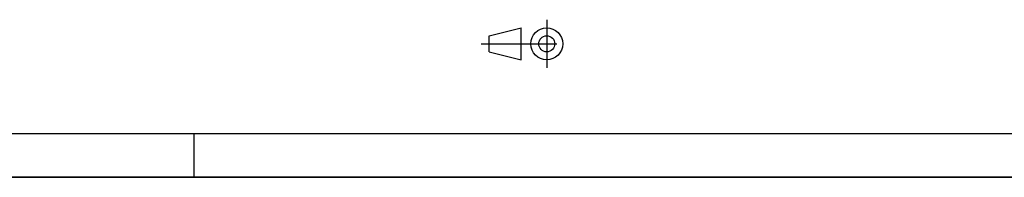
# Model space of a CAD drawing. Header units: millimetres. Extents: x 0 to 4200, y 0 to 2970.
# Tile 4 of 14: x 2100 to 3228, y 0 to 180. Entities that reach past the tile are written whole.
import ezdxf

# ---------------------------------------------------------------- set-up
doc = ezdxf.new("R2010")
doc.units = ezdxf.units.MM
doc.header["$LTSCALE"] = 231
doc.linetypes.add('CENTER', pattern=[0.6, 0.375, -0.075, 0.075, -0.075])
doc.layers.get('0').update_dxf_attribs({"linetype": 'CONTINUOUS'})

# ---------------------------------------------------------------- blocks, each defined once
blk = doc.blocks.new('PROJEKTIONSMETHODE_1_BL3', base_point=(2680, 152.5))
at = {"color": 2, "linetype": 'CONTINUOUS'}
for p, q in [((2637.8, 161.7), (2674.5, 170.8)), ((2674.5, 134.2), (2674.5, 170.8)), ((2637.8, 143.3), (2637.8, 161.7)), ((2637.8, 143.3), (2674.5, 134.2))]:
    blk.add_line(p, q, dxfattribs=at)
at = {"color": 2, "linetype": 'CENTER'}
for p, q in [((2703.8, 180), (2703.8, 125)), ((2628.7, 152.5), (2731.3, 152.5))]:
    blk.add_line(p, q, dxfattribs=at)
at = {"color": 2, "linetype": 'CONTINUOUS'}
for radius in [18.3, 9.17]:
    blk.add_circle((2703.8, 152.5), radius, dxfattribs=at)

msp = doc.modelspace()

# ---------------------------------------------------------------- linework, layer by layer
at = {"color": 5, "linetype": 'CONTINUOUS'}
msp.add_line((50, 50), (4150, 50), dxfattribs=at)
at = {"color": 3, "linetype": 'CONTINUOUS'}
for p, q in [((2300, 0), (2300, 50)), ((4200, 0), (0, 0))]:
    msp.add_line(p, q, dxfattribs=at)
at = {"color": 7, "linetype": 'CONTINUOUS'}
msp.add_line((0, 0), (4200, 0), dxfattribs=at)

# ---------------------------------------------------------------- block references
at = {"color": 2, "linetype": 'CONTINUOUS'}
msp.add_blockref('PROJEKTIONSMETHODE_1_BL3', (2680, 152.5), dxfattribs=at)

doc.saveas('drawing.dxf')
